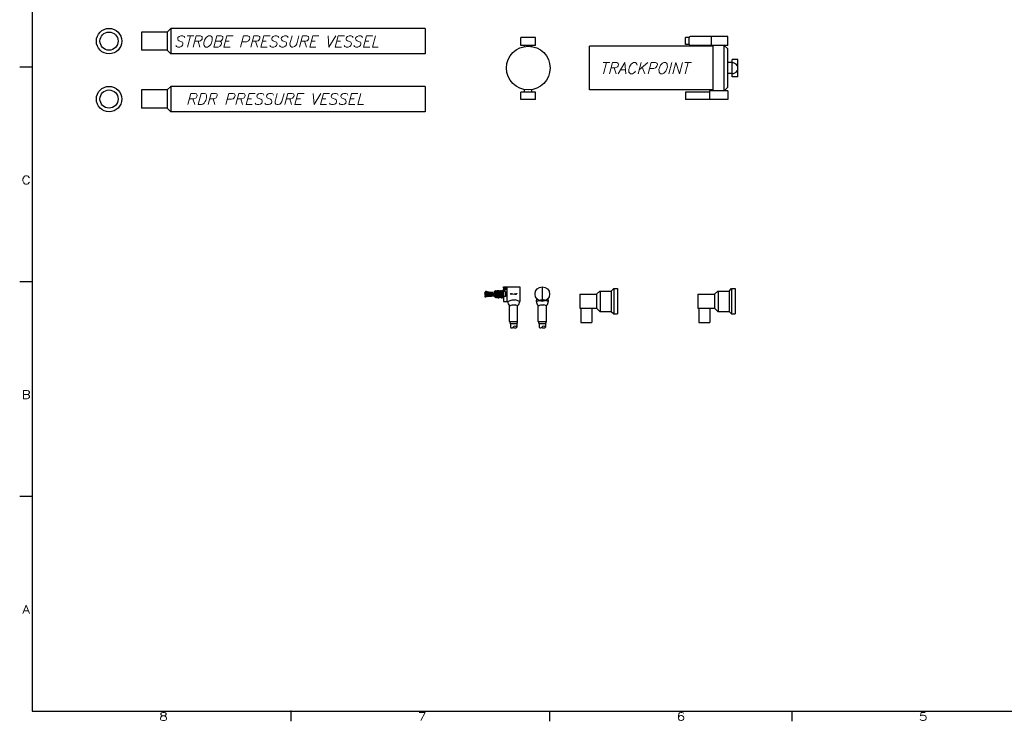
# Model space of a CAD drawing. Extents: x -181 to 162, y 84 to 272.
# Tile 77 of 85: x 17 to 85, y 85 to 133. Entities that reach past the tile are written whole.
import ezdxf
from ezdxf.enums import TextEntityAlignment as Align

# ---------------------------------------------------------------- set-up
doc = ezdxf.new("R2010")
doc.units = 0
doc.header["$LTSCALE"] = 1.5
doc.header["$MEASUREMENT"] = 0
doc.layers.get('0').update_dxf_attribs({"linetype": 'CONTINUOUS'})
for name, color, linetype in [('DEVICE_RDF', 123, 'CONTINUOUS'), ('DEVICE_STROBE', 161, 'CONTINUOUS'), ('DEVICE_TRACKPOINT', 212, 'CONTINUOUS'), ('PNA_1_2', 6, 'CONTINUOUS'), ('TTLBOX', 111, 'CONTINUOUS')]:
    doc.layers.add(name, color=color, linetype=linetype)
doc.styles.add('ENGR', font='Romans', dxfattribs={"oblique": 15})
doc.styles.add('RDIM', font='romand', dxfattribs={"width": 0.75, "height": 0.1})
doc.styles.add('ROMAND', font='Romand', dxfattribs={"height": 0.1})

# ---------------------------------------------------------------- blocks, each defined once
blk = doc.blocks.new('BORDER')
at = {"layer": 'TTLBOX'}
for p, q in [((-20.75, 15.75), (-20.75, 0)), ((-20.75, 7.875), (-20.875, 7.875)), ((-20.75, 5.25), (-20.875, 5.25)), ((-20.75, 2.625), (-20.875, 2.625)), ((-20.75, 0), (0, 0)), ((-18.1562, 0), (-18.1562, -0.125)), ((-15.5625, 0), (-15.5625, -0.125)), ((-13.1337, 0), (-13.1337, -0.125))]:
    blk.add_line(p, q, dxfattribs=at)
for p in [(-20.75, 7.875), (-20.75, 7.875), (-20.75, 5.25), (-20.75, 5.25), (-20.75, 2.625), (-20.75, 2.625), (-18.1562, 0)]:
    blk.add_point(p, dxfattribs=at)
at = {"layer": 'TTLBOX', "style": 'ROMAND'}
for s, p in [('C', (-20.8102, 6.4447)), ('B', (-20.8102, 3.8197)), ('A', (-20.8102, 1.1947)), ('8', (-19.4329, -0.1161)), ('7', (-16.8392, -0.1161)), ('6', (-14.2454, -0.1161)), ('5', (-11.8166, -0.1161))]:
    blk.add_text(s, height=0.1, dxfattribs=at).set_placement(p, align=Align.CENTER)
blk = doc.blocks.new('BBORDER')
at = {"layer": 'TTLBOX', "xscale": 0.7619047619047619, "yscale": 0.625, "zscale": 0.7619047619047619}
blk.add_blockref('BORDER', (0, 0), dxfattribs=at)
blk = doc.blocks.new('*X11')
at = {"color": 0}
for p, q in [((3.453, 8.491), (3.473, 8.511)), ((3.456, 8.45), (3.656, 8.65)), ((3.457, 8.628), (3.5, 8.671)), ((3.48, 8.606), (3.545, 8.671)), ((3.481, 8.431), (3.656, 8.605)), ((3.505, 8.543), (3.633, 8.671)), ((3.505, 8.587), (3.589, 8.671)), ((3.517, 8.422), (3.563, 8.468)), ((3.576, 8.482), (3.664, 8.57))]:
    blk.add_line(p, q, dxfattribs=at)

msp = doc.modelspace()

# ---------------------------------------------------------------- linework, layer by layer
for p, q in [((55.73215, 113.98477), (56.88215, 113.98477)), ((55.73215, 113.98477), (55.73215, 113.03477)), ((56.88215, 113.98477), (57.10715, 114.20977)), ((56.88215, 113.98477), (56.88215, 113.03477)), ((57.10715, 114.20977), (57.88215, 114.20977)), ((57.13215, 114.20977), (57.13215, 112.80977)), ((57.88215, 114.20977), (58.05715, 114.38477)), ((57.88215, 114.20977), (57.88215, 112.80977)), ((58.05715, 114.38477), (58.30715, 114.38477)), ((58.05715, 114.38477), (58.05715, 112.63477)), ((58.30715, 114.38477), (58.30715, 112.63477)), ((63.83691, 113.98477), (64.98691, 113.98477)), ((63.83691, 113.98477), (63.83691, 113.03477)), ((64.98691, 113.98477), (65.21191, 114.20977)), ((64.98691, 113.98477), (64.98691, 113.03477)), ((65.21191, 114.20977), (65.98691, 114.20977)), ((65.23691, 114.20977), (65.23691, 112.80977)), ((65.98691, 114.20977), (66.16191, 114.38477)), ((65.98691, 114.20977), (65.98691, 112.80977)), ((66.16191, 114.38477), (66.41191, 114.38477)), ((66.16191, 114.38477), (66.16191, 112.63477)), ((66.41191, 114.38477), (66.41191, 112.63477)), ((55.73215, 113.03477), (56.88215, 113.03477)), ((55.80422, 113.03477), (55.80422, 112.03477)), ((56.55422, 113.03477), (56.55422, 112.03477)), ((56.88215, 113.03477), (57.10715, 112.80977)), ((57.10715, 112.80977), (57.88215, 112.80977)), ((57.88215, 112.80977), (58.05715, 112.63477)), ((58.05715, 112.63477), (58.30715, 112.63477)), ((63.83691, 113.03477), (64.98691, 113.03477)), ((63.90899, 113.03477), (63.90899, 112.03477)), ((64.65899, 113.03477), (64.65899, 112.03477)), ((64.98691, 113.03477), (65.21191, 112.80977)), ((65.21191, 112.80977), (65.98691, 112.80977)), ((65.98691, 112.80977), (66.16191, 112.63477)), ((66.16191, 112.63477), (66.41191, 112.63477)), ((55.80422, 112.03477), (56.55422, 112.03477)), ((63.90899, 112.03477), (64.65899, 112.03477))]:
    msp.add_line(p, q)
at = {"layer": 'DEVICE_RDF'}
for p, q in [((25.60453, 128.0378), (25.60453, 126.7878)), ((27.35453, 128.0378), (25.60453, 128.0378)), ((27.60453, 128.2878), (27.35453, 128.0378)), ((27.35453, 128.0378), (27.35453, 126.7878)), ((45.10453, 128.2878), (27.60453, 128.2878)), ((27.60453, 128.2878), (27.60453, 126.5378)), ((45.10453, 128.2878), (45.10453, 126.5378)), ((27.35453, 126.7878), (25.60453, 126.7878)), ((27.60453, 126.5378), (27.35453, 126.7878)), ((45.10453, 126.5378), (27.60453, 126.5378))]:
    msp.add_line(p, q, dxfattribs=at)
for radius in [0.875, 0.625]:
    msp.add_circle((23.36403, 127.4128), radius, dxfattribs=at)
at = {"layer": 'DEVICE_STROBE'}
for p, q in [((25.60453, 132.02296), (25.60453, 130.77296)), ((27.35453, 132.02296), (25.60453, 132.02296)), ((27.60453, 132.27296), (27.35453, 132.02296)), ((27.35453, 132.02296), (27.35453, 130.77296)), ((45.10453, 132.27296), (27.60453, 132.27296)), ((27.60453, 132.27296), (27.60453, 130.52296)), ((45.10453, 132.27296), (45.10453, 130.52296)), ((27.35453, 130.77296), (25.60453, 130.77296)), ((27.60453, 130.52296), (27.35453, 130.77296)), ((45.10453, 130.52296), (27.60453, 130.52296))]:
    msp.add_line(p, q, dxfattribs=at)
for radius in [0.875, 0.625]:
    msp.add_circle((23.36403, 131.39796), radius, dxfattribs=at)
at = {"layer": 'DEVICE_TRACKPOINT'}
for p, q in [((51.68394, 131.10801), (51.68394, 131.65801)), ((52.68394, 131.65801), (51.68394, 131.65801)), ((52.68394, 131.10801), (52.68394, 131.65801)), ((63.24645, 131.65801), (62.99645, 131.65801)), ((62.99645, 131.15801), (62.99645, 131.65801)), ((63.24645, 131.17051), (63.24645, 131.64551)), ((65.89645, 131.70801), (63.30895, 131.70801)), ((64.77145, 131.10801), (64.77145, 131.70801)), ((65.89645, 131.10801), (65.89645, 131.70801)), ((52.68394, 131.10801), (51.68394, 131.10801)), ((51.93394, 131.02453), (51.93394, 131.10801)), ((52.43394, 131.02453), (52.43394, 131.10801)), ((64.89645, 131.04551), (56.39645, 131.04551)), ((56.39645, 128.04551), (56.39645, 131.04551)), ((63.24645, 131.15801), (62.99645, 131.15801)), ((65.89645, 131.10801), (63.30895, 131.10801)), ((65.64645, 131.10801), (64.89645, 131.10801)), ((64.89645, 127.98301), (64.89645, 131.10801)), ((65.64645, 127.98301), (65.64645, 131.10801)), ((65.64645, 131.10801), (65.89645, 130.85801)), ((65.89645, 128.23301), (65.89645, 130.85801)), ((66.19645, 128.94551), (66.19645, 130.14551)), ((66.59645, 130.14551), (66.19645, 130.14551)), ((66.59645, 128.94551), (66.59645, 130.14551)), ((66.19645, 129.92051), (65.89645, 129.92051)), ((66.19645, 129.17051), (65.89645, 129.17051)), ((66.59645, 128.94551), (66.19645, 128.94551)), ((51.93394, 127.88301), (51.93394, 128.06649)), ((52.43394, 127.88301), (52.43394, 128.06649)), ((64.89645, 128.04551), (56.39645, 128.04551)), ((65.89645, 127.98301), (64.64645, 127.98301)), ((64.64645, 127.98301), (64.64645, 127.38301)), ((65.64645, 127.98301), (64.89645, 127.98301)), ((65.64645, 127.98301), (65.89645, 128.23301)), ((65.89645, 127.98301), (65.89645, 127.38301)), ((51.68394, 127.38301), (51.68394, 127.88301)), ((52.68394, 127.88301), (51.68394, 127.88301)), ((52.68394, 127.38301), (51.68394, 127.38301)), ((52.68394, 127.38301), (52.68394, 127.88301)), ((62.99645, 127.88301), (62.99645, 127.38301)), ((64.64645, 127.88301), (62.99645, 127.88301)), ((65.89645, 127.38301), (62.99645, 127.38301))]:
    msp.add_line(p, q, dxfattribs=at)
msp.add_circle((52.18394, 129.54551), 1.5, dxfattribs=at)
for centre, radius, start, end in [((63.30895, 131.64551), 0.0625, 90, 180), ((63.30895, 131.17051), 0.0625, 180, 270), ((66.22641, 129.53939), 0.37009, 265.3567076, 94.6432924)]:
    msp.add_arc(centre, radius, start, end, dxfattribs=at)
at = {"layer": 'PNA_1_2'}
for p, q in [((50.4802, 114.49765), (50.6637, 114.49765)), ((50.4802, 114.43265), (50.4802, 114.49765)), ((50.5282, 114.43265), (50.4802, 114.43265)), ((50.4802, 114.43265), (50.4802, 114.33765)), ((50.5282, 114.33765), (50.5282, 114.43265)), ((50.6637, 114.49765), (50.7032, 114.49765)), ((50.7032, 114.49765), (51.3122, 114.49765)), ((50.7032, 114.49765), (50.7032, 113.49765)), ((51.3122, 114.49765), (51.5932, 114.49765)), ((51.5932, 114.49765), (51.5932, 113.49765)), ((53.15007, 114.49765), (53.15007, 113.49765)), ((49.8552, 114.19265), (49.9152, 114.19265)), ((49.8552, 114.19265), (49.8552, 113.80265)), ((49.8552, 113.80265), (49.9152, 113.80265)), ((49.9152, 113.76562), (49.9152, 114.23367)), ((50.4102, 113.75696), (50.4102, 114.22501)), ((50.4102, 114.21515), (50.4762, 114.21515)), ((50.4102, 113.78015), (50.4762, 113.78015)), ((50.4762, 114.27802), (50.4762, 114.33765)), ((50.4762, 114.33765), (50.5282, 114.33765)), ((50.4762, 114.21515), (50.4762, 114.27802)), ((50.4762, 114.21515), (50.4762, 113.65765)), ((50.4802, 114.27515), (50.4802, 113.49765)), ((50.6102, 114.17231), (50.4802, 114.17231)), ((50.6102, 113.82298), (50.4802, 113.82298)), ((50.6102, 114.17231), (50.6102, 113.82298)), ((50.7032, 114.17473), (50.7032, 113.49765)), ((50.4802, 113.65765), (50.4762, 113.65765)), ((50.4802, 113.49765), (50.7032, 113.49765)), ((50.7582, 113.49765), (50.7032, 113.49765)), ((50.7582, 113.49765), (51.07405, 113.59856)), ((50.8972, 113.18661), (51.07969, 113.25655)), ((50.8972, 112.11765), (50.8972, 113.18661)), ((51.4542, 113.18661), (51.2717, 113.25655)), ((51.5932, 113.49765), (51.27735, 113.59856)), ((51.4542, 112.11765), (51.4542, 113.18661)), ((52.73257, 113.49765), (53.04842, 113.59856)), ((52.87157, 113.18661), (53.05407, 113.25655)), ((52.87157, 112.11765), (52.87157, 113.18661)), ((53.42857, 113.18661), (53.24608, 113.25655)), ((53.56757, 113.49765), (53.25173, 113.59856)), ((53.42857, 112.11765), (53.42857, 113.18661)), ((50.8972, 112.11765), (51.4542, 112.11765)), ((51.39328, 111.9438), (50.95812, 111.9438)), ((50.95812, 111.9438), (50.95812, 111.73238)), ((51.39328, 111.9438), (51.39328, 111.73238)), ((52.87157, 112.11765), (53.42857, 112.11765)), ((52.9325, 111.9438), (52.9325, 111.73238)), ((53.36765, 111.9438), (52.9325, 111.9438)), ((53.36765, 111.9438), (53.36765, 111.73238))]:
    msp.add_line(p, q, dxfattribs=at)
at = {"layer": 'PNA_1_2', "color": 2}
msp.add_line((49.22118, 114.0243), (49.23268, 113.95945), dxfattribs=at)
at = {"layer": 'PNA_1_2', "color": 5}
for p, q in [((49.92655, 113.77895), (49.9152, 113.88518)), ((49.97655, 113.77895), (49.92655, 114.247)), ((49.97655, 114.247), (50.02655, 113.77895)), ((50.02655, 114.247), (50.07655, 113.77895)), ((50.07655, 114.247), (50.12655, 113.77895)), ((50.12655, 114.247), (50.17655, 113.77895)), ((50.17655, 114.247), (50.22655, 113.77895)), ((50.22655, 114.247), (50.27655, 113.77895)), ((50.27655, 114.247), (50.32655, 113.77895)), ((50.32655, 114.247), (50.37655, 113.77895)), ((50.37655, 114.247), (50.4102, 113.93198))]:
    msp.add_line(p, q, dxfattribs=at)
at = {"layer": 'PNA_1_2', "color": 7, "const_width": 0.02324}
msp.add_lwpolyline([(50.47654, 114.38515, 1), (50.50056, 114.38515, 1)], format="xyb", close=True, dxfattribs=at)
at = {"layer": 'PNA_1_2', "color": 5}
msp.add_lwpolyline([(50.4762, 114.27802), (50.52513, 114.2429), (50.57501, 114.26323), (50.58979, 114.30575), (50.64338, 114.32054), (50.69881, 114.38154), (50.67294, 114.41481), (50.68957, 114.46288), (50.6637, 114.49765)], dxfattribs=at)
at = {"layer": 'PNA_1_2', "color": 2}
for points in [[(49.2281, 113.9853, 0.00834487), (49.19316, 113.98972), (49.18906, 113.92478, -0.03632771), (49.3303, 113.89838, 0.00432142), (49.34996, 113.89339, 0.10862013)], [(49.8552, 114.00585, -0.02646956), (49.78672, 114.01129, 0.09378049), (49.1958, 114.03744), (49.18925, 114.10217, -0.00931108), (49.25044, 114.1097)], [(49.23214, 113.87658, -0.01053659), (49.19858, 113.87504), (49.20445, 113.81018, 0.03430337), (49.32202, 113.82178, -0.14540177)], [(49.22118, 114.0243, -0.10406053), (49.62729, 114.00606, 0.11084865), (49.8552, 113.9989, -21.36361205)], [(49.8552, 113.8665, 0.02440731), (49.79837, 113.86206, -0.08693797), (49.22781, 113.83019), (49.23385, 113.89493, 0.08769899), (49.78672, 113.92609)], [(49.8552, 114.12745, -0.10649714), (49.38894, 114.14853, 0.03708583), (49.23525, 114.17701), (49.23115, 114.11207, -0.03632771), (49.37239, 114.08567, 0.10413781), (49.8552, 114.06158, 0.10862013)], [(49.23253, 113.96029, -0.10382811), (49.61107, 113.94312, 0.10547857), (49.8552, 113.93285, 0.1190889)], [(49.54035, 113.92828, -0.044372), (49.34685, 113.96124, 0.00845697), (49.31218, 113.96974)], [(49.31847, 113.88713, 0.02109813), (49.38411, 113.90169, -0.10802362), (49.75234, 113.91839, -0.14540177)]]:
    msp.add_lwpolyline(points, format="xyb", dxfattribs=at)
at = {"layer": 'PNA_1_2'}
for points in [[(49.9152, 114.23367), (49.92289, 114.247), (49.9302, 114.247), (49.94789, 114.21635), (49.9552, 114.21635), (49.97289, 114.247), (49.9802, 114.247), (49.99789, 114.21635), (50.0052, 114.21635), (50.02289, 114.247), (50.0302, 114.247), (50.04789, 114.21635), (50.0552, 114.21635), (50.07289, 114.247), (50.0802, 114.247), (50.09789, 114.21635), (50.1052, 114.21635), (50.12289, 114.247), (50.1302, 114.247), (50.14789, 114.21635), (50.1552, 114.21635), (50.17289, 114.247), (50.1802, 114.247), (50.19789, 114.21635), (50.2052, 114.21635), (50.22289, 114.247), (50.2302, 114.247), (50.24789, 114.21635), (50.2552, 114.21635), (50.27289, 114.247), (50.2802, 114.247), (50.29789, 114.21635), (50.3052, 114.21635), (50.32289, 114.247), (50.3302, 114.247), (50.34789, 114.21635), (50.3552, 114.21635), (50.37289, 114.247), (50.3802, 114.247), (50.39789, 114.21635), (50.4052, 114.21635), (50.4102, 114.22501)], [(49.9152, 113.76562), (49.92289, 113.77895), (49.9302, 113.77895), (49.94789, 113.7483), (49.9552, 113.7483), (49.97289, 113.77895), (49.9802, 113.77895), (49.99789, 113.7483), (50.0052, 113.7483), (50.02289, 113.77895), (50.0302, 113.77895), (50.04789, 113.7483), (50.0552, 113.7483), (50.07289, 113.77895), (50.0802, 113.77895), (50.09789, 113.7483), (50.1052, 113.7483), (50.12289, 113.77895), (50.1302, 113.77895), (50.14789, 113.7483), (50.1552, 113.7483), (50.17289, 113.77895), (50.1802, 113.77895), (50.19789, 113.7483), (50.2052, 113.7483), (50.22289, 113.77895), (50.2302, 113.77895), (50.24789, 113.7483), (50.2552, 113.7483), (50.27289, 113.77895), (50.2802, 113.77895), (50.29789, 113.7483), (50.3052, 113.7483), (50.32289, 113.77895), (50.3302, 113.77895), (50.34789, 113.7483), (50.3552, 113.7483), (50.37289, 113.77895), (50.3802, 113.77895), (50.39789, 113.7483), (50.4052, 113.7483), (50.4102, 113.75696)]]:
    msp.add_lwpolyline(points, dxfattribs=at)
for points in [[(51.07405, 113.59856, -0.01843655), (51.09111, 113.60333, -0.0589442), (51.1757, 113.61333, -0.0589442), (51.26028, 113.60333, -0.01843655), (51.27735, 113.59856, -0.10665129)], [(51.07969, 113.25655, -0.02168959), (51.08829, 113.25942, -0.04027579), (51.12492, 113.2668, -0.02956032), (51.1757, 113.2698, -0.02956032), (51.22648, 113.2668, -0.04027579), (51.2631, 113.25942, -0.02168959), (51.2717, 113.25655, -0.24613031)], [(53.04842, 113.59856, -0.01843655), (53.06549, 113.60333, -0.0589442), (53.15007, 113.61333, -0.0589442), (53.23466, 113.60333, -0.01843655), (53.25173, 113.59856, -0.10665129)], [(53.05407, 113.25655, -0.02168959), (53.06267, 113.25942, -0.04027579), (53.0993, 113.2668, -0.02956032), (53.15007, 113.2698, -0.02956032), (53.20085, 113.2668, -0.04027579), (53.23748, 113.25942, -0.02168959), (53.24608, 113.25655, -0.24613031)]]:
    msp.add_lwpolyline(points, format="xyb", dxfattribs=at)
msp.add_circle((53.15007, 113.99765), 0.5, dxfattribs=at)
for centre, radius, start, end in [((51.1757, 113.49765), 0.4175, 180, 228.158991), ((51.1757, 113.49765), 0.4175, 311.841009, 360), ((53.15007, 113.49765), 0.4175, 155.3231476, 228.158991), ((53.15007, 113.49765), 0.4175, 311.841009, 24.6768524), ((51.1757, 112.11765), 0.2785, 180, 218.6248329), ((51.05033, 111.77242), 0.10052, 203.469856, 336.530144), ((51.2679, 111.63618), 0.15803, 37.5005105, 142.4994895), ((51.2679, 111.82859), 0.15803, 217.5005105, 322.4994895), ((51.1757, 112.11765), 0.2785, 321.3751671, 0), ((53.15007, 112.11765), 0.2785, 180, 218.6248329), ((53.0247, 111.77242), 0.10052, 203.469856, 336.530144), ((53.24228, 111.63618), 0.15803, 37.5005105, 142.4994895), ((53.24228, 111.82859), 0.15803, 217.5005105, 322.4994895), ((53.15007, 112.11765), 0.2785, 321.3751671, 0)]:
    msp.add_arc(centre, radius, start, end, dxfattribs=at)

# ---------------------------------------------------------------- block references
msp.add_blockref('*X11', (47.0232, 105.82657), dxfattribs=at)
at = {"layer": 'TTLBOX', "xscale": 9, "yscale": 9, "zscale": 9}
msp.add_blockref('BBORDER', (160.36159, 85.31534), dxfattribs=at)

# ---------------------------------------------------------------- texts
at = {"layer": 'DEVICE_RDF', "style": 'ENGR', "oblique": 15}
msp.add_text('RDR PRESSURE VESSEL', height=0.7695, dxfattribs=at).set_placement((28.65629, 127.03071))
at = {"layer": 'DEVICE_STROBE', "style": 'ENGR', "oblique": 15}
msp.add_text('STROBE PRESSURE VESSEL', height=0.7695, dxfattribs=at).set_placement((27.82609, 130.98997))
at = {"layer": 'DEVICE_TRACKPOINT', "style": 'ENGR', "oblique": 15}
msp.add_text('TRACKPOINT', height=0.7695, dxfattribs=at).set_placement((57.10097, 129.15665))
at = {"layer": 'PNA_1_2', "style": 'RDIM', "width": 0.75}
msp.add_text('PNA-1/2"', height=0.077796, dxfattribs=at).set_placement((51.19513, 113.99765), align=Align.MIDDLE)

doc.saveas('drawing.dxf')
